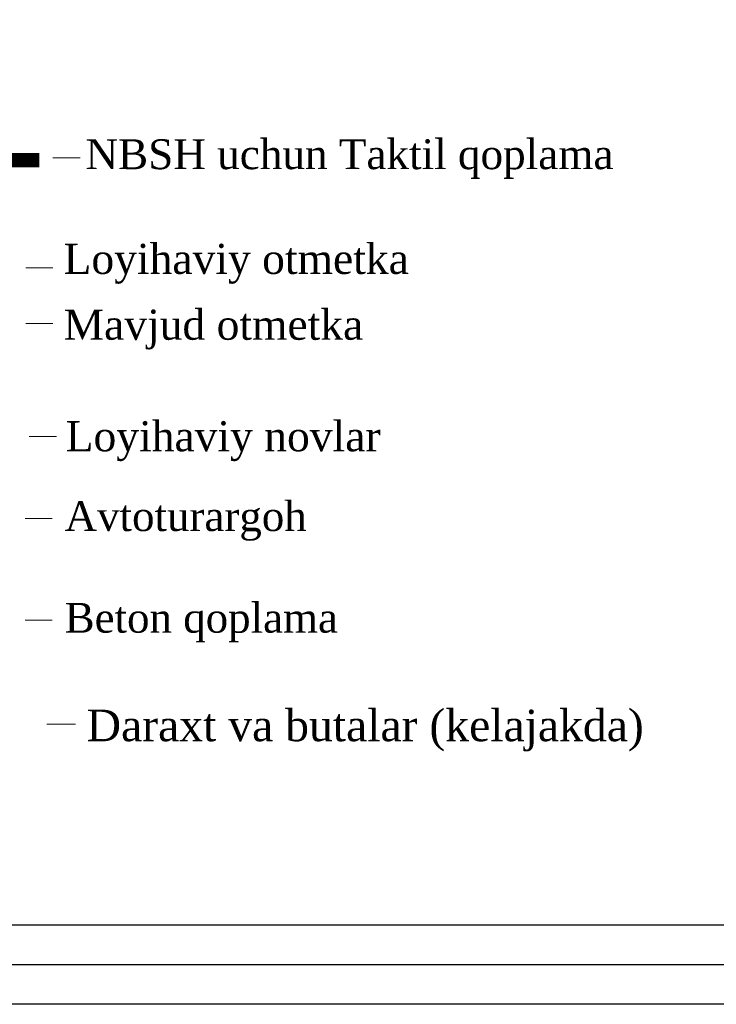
# Model space of a CAD drawing. Extents: x 0 to 667088, y 0 to 6446.
# Tile 91 of 256: x 3031 to 3066, y 155 to 205. Entities that reach past the tile are written whole.
import ezdxf

# ---------------------------------------------------------------- set-up
doc = ezdxf.new("R2010")
doc.units = 0
doc.header["$MEASUREMENT"] = 0
doc.layers.add('.', color=7, linetype='Continuous', lineweight=15)
doc.styles.add('MtXpl_Times_New_Roma', font='times.ttf')

msp = doc.modelspace()

# ---------------------------------------------------------------- linework, layer by layer
at = {"layer": '.'}
for points in [[(3032.33549, 197.95539), (3033.70295, 197.95539)], [(3030.95671, 192.396), (3032.33549, 192.396)], [(3030.95671, 189.58188), (3032.33549, 189.58188)], [(3031.13222, 183.87307), (3032.511, 183.87307)], [(3030.93315, 179.73447), (3032.29374, 179.73447)], [(3030.93315, 174.60005), (3032.29374, 174.60005)]]:
    msp.add_lwpolyline(points, dxfattribs=at)
at = {"layer": '.', "elevation": 528.71}
msp.add_lwpolyline([(3032.03034, 169.33822), (3033.4738, 169.33822)], dxfattribs=at)
at = {"color": 18, "lineweight": 30, "true_color": 0x000000}
for points in [[(2958.02334, 453.69009), (3287.37208, 453.69009), (3287.37208, 155.19328), (2958.02334, 155.19328)], [(2960.02334, 451.69009), (3285.37208, 451.69009), (3285.37208, 157.19328), (2960.02334, 157.19328)], [(2962.02334, 449.69009), (3189.45347, 449.69009), (3189.45347, 159.19328), (2962.02334, 159.19328)]]:
    msp.add_lwpolyline(points, close=True, dxfattribs=at)
at = {"color": 2, "lineweight": 30, "const_width": 0.72}
msp.add_lwpolyline([(3013.91659, 197.84043), (3031.64915, 197.84043)], dxfattribs=at)

# ---------------------------------------------------------------- texts
at = {"layer": '.', "color": 0, "style": 'MtXpl_Times_New_Roma'}
for s, height, p in [('NBSH uchun Taktil qoplama', 1.510745, (3033.97392, 197.38691)), ('Mavjud otmetka', 1.5232564, (3032.87194, 188.76813)), ('Loyihaviy novlar', 1.5232564, (3032.9793, 183.13308)), ('Avtoturargoh', 1.5031549, (3032.92532, 179.10397)), ('Beton qoplama', 1.5031549, (3032.92532, 173.96955)), ('Daraxt va butalar (kelajakda) ', 1.5947154, (3034.03542, 168.4863, 528.71))]:
    msp.add_text(s, height=height, dxfattribs=at).set_placement(p)
at = {"layer": '.', "color": 1, "style": 'MtXpl_Times_New_Roma'}
msp.add_text('Loyihaviy otmetka', height=1.5232564, dxfattribs=at).set_placement((3032.87194, 192.09425))

doc.saveas('drawing.dxf')
